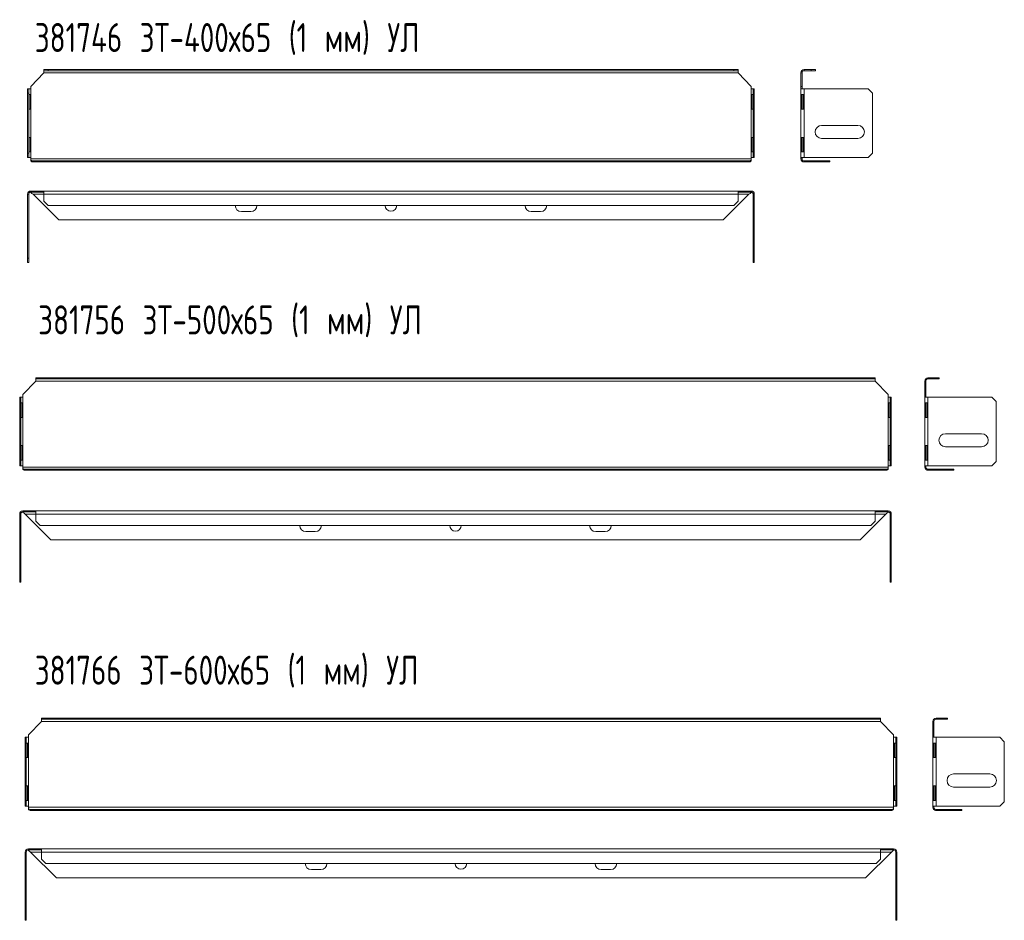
# Model space of a CAD drawing. Header units: millimetres. Extents: x 317 to 997, y -1133 to 192.
# Tile 1 of 2: x 317 to 997, y -1133 to -512. Entities that reach past the tile are written whole.
import ezdxf

# ---------------------------------------------------------------- set-up
doc = ezdxf.new("R2010")
doc.units = ezdxf.units.MM
doc.styles.add('SLDTEXTSTYLE0', font='TXT', dxfattribs={"width": 0.7, "bigfont": 'bigfont'})

msp = doc.modelspace()

# ---------------------------------------------------------------- linework, layer by layer
at = {"color": 7, "linetype": 'Continuous', "lineweight": 15}
for p, q in [((333.91, -548.67), (324.96, -557.96)), ((333.91, -547.12), (333.91, -546.42)), ((333.91, -546.42), (336.91, -546.42)), ((336.91, -547.12), (333.91, -547.12)), ((333.91, -547.12), (333.91, -548.62)), ((812.91, -548.62), (333.91, -548.62)), ((333.91, -548.62), (333.91, -548.67)), ((336.91, -546.42), (336.91, -547.12)), ((809.91, -546.42), (336.91, -546.42)), ((809.91, -547.12), (336.91, -547.12)), ((809.91, -547.12), (809.91, -546.42)), ((809.91, -546.42), (812.91, -546.42)), ((812.91, -547.12), (809.91, -547.12)), ((812.91, -546.42), (812.91, -547.12)), ((812.91, -548.62), (812.91, -547.12)), ((812.91, -548.67), (812.91, -548.62)), ((821.87, -557.96), (812.91, -548.67)), ((856.32, -548.62), (857.02, -548.62)), ((856.32, -548.62), (856.32, -548.67)), ((857.02, -548.67), (856.32, -548.67)), ((856.32, -548.67), (856.32, -557.96)), ((857.02, -548.62), (857.02, -548.67)), ((857.02, -548.67), (857.02, -557.96)), ((858.52, -546.42), (858.52, -547.12)), ((863.32, -546.42), (858.52, -546.42)), ((863.32, -547.12), (858.52, -547.12)), ((863.32, -547.12), (863.32, -546.42)), ((863.32, -546.42), (866.32, -546.42)), ((866.32, -547.12), (863.32, -547.12)), ((866.32, -546.42), (866.32, -547.12)), ((322.71, -562.64), (322.71, -559.64)), ((322.71, -559.64), (323.41, -559.64)), ((323.41, -562.64), (322.71, -562.64)), ((322.71, -562.64), (322.71, -604.14)), ((323.41, -559.64), (323.41, -562.64)), ((324.91, -559.64), (323.41, -559.64)), ((323.41, -562.64), (323.41, -604.14)), ((323.45, -563.64), (324.55, -563.64)), ((323.45, -573.64), (323.45, -563.64)), ((324.38, -563.64), (324.38, -573.64)), ((324.55, -563.64), (324.55, -573.64)), ((324.91, -607.14), (324.91, -559.64)), ((324.96, -559.64), (324.91, -559.64)), ((324.96, -557.96), (324.96, -559.64)), ((821.87, -559.64), (821.87, -557.96)), ((821.91, -559.64), (821.87, -559.64)), ((821.91, -607.14), (821.91, -559.64)), ((823.41, -559.64), (821.91, -559.64)), ((822.28, -573.64), (822.28, -563.64)), ((822.28, -563.64), (823.37, -563.64)), ((822.45, -573.64), (822.45, -563.64)), ((823.37, -563.64), (823.37, -573.64)), ((823.41, -559.64), (824.11, -559.64)), ((823.41, -562.64), (823.41, -559.64)), ((824.11, -562.64), (823.41, -562.64)), ((823.41, -604.14), (823.41, -562.64)), ((824.11, -559.64), (824.11, -562.64)), ((824.11, -604.14), (824.11, -562.64)), ((857.02, -557.96), (856.32, -557.96)), ((856.32, -557.96), (856.32, -559.64)), ((856.32, -559.64), (858.52, -559.64)), ((856.32, -607.14), (856.32, -559.64)), ((857.99, -563.64), (856.39, -563.64)), ((856.39, -563.64), (856.39, -573.64)), ((857.02, -557.96), (857.02, -559.64)), ((857.06, -563.64), (857.06, -573.64)), ((857.99, -573.64), (857.99, -563.64)), ((858.52, -607.14), (858.52, -559.64)), ((858.52, -559.64), (902.57, -559.64)), ((905.57, -562.64), (902.57, -559.64)), ((905.57, -562.64), (905.57, -604.14)), ((324.55, -573.64), (323.45, -573.64)), ((823.37, -573.64), (822.28, -573.64)), ((856.39, -573.64), (857.99, -573.64)), ((870.57, -584.93), (895.57, -584.93)), ((323.45, -593.14), (324.55, -593.14)), ((323.45, -603.14), (323.45, -593.14)), ((324.38, -593.14), (324.38, -603.14)), ((324.55, -593.14), (324.55, -603.14)), ((822.28, -603.14), (822.28, -593.14)), ((822.28, -593.14), (823.37, -593.14)), ((822.45, -603.14), (822.45, -593.14)), ((823.37, -593.14), (823.37, -603.14)), ((857.99, -593.14), (856.39, -593.14)), ((856.39, -593.14), (856.39, -603.14)), ((857.06, -593.14), (857.06, -603.14)), ((857.99, -603.14), (857.99, -593.14)), ((895.57, -593.93), (870.57, -593.93)), ((322.71, -607.14), (322.71, -604.14)), ((322.71, -604.14), (323.41, -604.14)), ((323.41, -604.14), (323.41, -607.14)), ((324.55, -603.14), (323.45, -603.14)), ((823.37, -603.14), (822.28, -603.14)), ((823.41, -604.14), (824.11, -604.14)), ((823.41, -607.14), (823.41, -604.14)), ((824.11, -604.14), (824.11, -607.14)), ((856.39, -603.14), (857.99, -603.14)), ((902.57, -607.14), (905.57, -604.14)), ((323.41, -607.14), (322.71, -607.14)), ((323.41, -607.14), (324.91, -607.14)), ((324.91, -607.14), (324.96, -607.14)), ((324.96, -607.14), (324.96, -607.93)), ((821.87, -607.93), (324.96, -607.93)), ((324.96, -607.93), (324.96, -608.99)), ((324.96, -609.48), (324.96, -608.99)), ((326.41, -609.43), (344.21, -609.43)), ((326.41, -610.13), (326.41, -609.43)), ((326.41, -610.13), (344.21, -610.13)), ((344.21, -609.43), (344.21, -610.13)), ((344.21, -609.43), (802.62, -609.43)), ((344.21, -610.13), (802.62, -610.13)), ((802.62, -609.43), (802.62, -610.13)), ((802.62, -609.43), (820.41, -609.43)), ((802.62, -610.13), (820.41, -610.13)), ((820.41, -609.43), (820.41, -610.13)), ((821.87, -607.14), (821.91, -607.14)), ((821.87, -607.93), (821.87, -607.14)), ((821.87, -608.99), (821.87, -607.93)), ((821.87, -609.48), (821.87, -608.99)), ((821.91, -607.14), (823.41, -607.14)), ((824.11, -607.14), (823.41, -607.14)), ((858.52, -607.14), (856.32, -607.14)), ((856.32, -607.14), (856.32, -607.93)), ((856.32, -607.93), (857.02, -607.93)), ((856.96, -609.48), (857.46, -608.99)), ((857.02, -607.14), (857.02, -607.93)), ((902.57, -607.14), (858.52, -607.14)), ((858.52, -610.13), (858.52, -609.43)), ((858.52, -609.43), (876.32, -609.43)), ((858.52, -610.13), (876.32, -610.13)), ((876.32, -609.43), (876.32, -610.13)), ((324.91, -630.17), (324.91, -630.87)), ((324.96, -630.17), (324.91, -630.17)), ((324.96, -630.87), (324.91, -630.87)), ((324.96, -630.87), (324.96, -630.17)), ((333.91, -630.17), (324.96, -630.17)), ((333.91, -630.87), (324.96, -630.87)), ((324.96, -630.87), (324.96, -631.31)), ((812.91, -630.17), (333.91, -630.17)), ((333.91, -632.37), (333.91, -630.17)), ((812.91, -630.17), (812.91, -632.37)), ((821.87, -630.17), (812.91, -630.17)), ((821.87, -630.87), (812.91, -630.87)), ((821.87, -630.87), (821.87, -630.17)), ((821.91, -630.17), (821.87, -630.17)), ((821.91, -630.87), (821.87, -630.87)), ((821.87, -631.31), (821.87, -630.87)), ((821.91, -630.17), (821.91, -630.87)), ((322.71, -632.37), (323.41, -632.37)), ((322.71, -632.37), (322.71, -676.41)), ((323.41, -632.37), (323.41, -676.41)), ((333.91, -632.37), (326.41, -632.37)), ((326.41, -632.37), (344.21, -650.16)), ((812.91, -632.37), (333.91, -632.37)), ((333.91, -637.16), (333.91, -632.37)), ((333.91, -637.16), (336.91, -640.16)), ((802.62, -650.16), (820.41, -632.37)), ((809.91, -640.16), (812.91, -637.16)), ((812.91, -632.37), (812.91, -637.16)), ((820.41, -632.37), (812.91, -632.37)), ((824.11, -632.37), (823.41, -632.37)), ((823.41, -676.41), (823.41, -632.37)), ((824.11, -676.41), (824.11, -632.37)), ((809.91, -640.16), (336.91, -640.16)), ((470.16, -644.41), (476.66, -644.41)), ((670.16, -644.41), (676.66, -644.41)), ((344.21, -650.16), (802.62, -650.16)), ((322.71, -676.41), (323.41, -676.41)), ((322.71, -679.41), (322.71, -676.41)), ((323.41, -676.41), (323.41, -679.41)), ((823.41, -676.41), (824.11, -676.41)), ((823.41, -679.41), (823.41, -676.41)), ((824.11, -676.41), (824.11, -679.41)), ((323.41, -679.41), (322.71, -679.41)), ((824.11, -679.41), (823.41, -679.41)), ((328.42, -759.85), (328.42, -759.15)), ((328.42, -759.15), (331.42, -759.15)), ((331.42, -759.85), (328.42, -759.85)), ((328.42, -759.85), (328.42, -761.35)), ((331.42, -759.15), (331.42, -759.85)), ((904.42, -759.15), (331.42, -759.15)), ((904.42, -759.85), (331.42, -759.85)), ((904.42, -759.85), (904.42, -759.15)), ((904.42, -759.15), (907.42, -759.15)), ((907.42, -759.85), (904.42, -759.85)), ((907.42, -759.15), (907.42, -759.85)), ((907.42, -761.35), (907.42, -759.85)), ((943.94, -759.15), (943.94, -759.85)), ((948.73, -759.15), (943.94, -759.15)), ((948.73, -759.85), (943.94, -759.85)), ((948.73, -759.85), (948.73, -759.15)), ((948.73, -759.15), (951.73, -759.15)), ((951.73, -759.85), (948.73, -759.85)), ((951.73, -759.15), (951.73, -759.85)), ((328.42, -761.39), (319.46, -770.68)), ((907.42, -761.35), (328.42, -761.35)), ((328.42, -761.35), (328.42, -761.39)), ((907.42, -761.39), (907.42, -761.35)), ((916.37, -770.68), (907.42, -761.39)), ((941.74, -761.35), (942.44, -761.35)), ((941.74, -761.35), (941.74, -761.39)), ((942.44, -761.39), (941.74, -761.39)), ((941.74, -761.39), (941.74, -770.68)), ((942.44, -761.35), (942.44, -761.39)), ((942.44, -761.39), (942.44, -770.68)), ((317.21, -772.36), (317.91, -772.36)), ((317.21, -775.36), (317.21, -772.36)), ((317.91, -772.36), (317.91, -775.36)), ((319.41, -772.36), (317.91, -772.36)), ((319.41, -819.86), (319.41, -772.36)), ((319.46, -772.36), (319.41, -772.36)), ((319.46, -770.68), (319.46, -772.36)), ((916.37, -772.36), (916.37, -770.68)), ((916.42, -772.36), (916.37, -772.36)), ((916.42, -819.86), (916.42, -772.36)), ((917.92, -772.36), (916.42, -772.36)), ((917.92, -772.36), (918.62, -772.36)), ((917.92, -775.36), (917.92, -772.36)), ((918.62, -772.36), (918.62, -775.36)), ((942.44, -770.68), (941.74, -770.68)), ((941.74, -770.68), (941.74, -772.36)), ((941.74, -772.36), (943.94, -772.36)), ((941.74, -819.86), (941.74, -772.36)), ((942.44, -770.68), (942.44, -772.36)), ((943.94, -819.86), (943.94, -772.36)), ((943.94, -772.36), (987.98, -772.36)), ((990.98, -775.36), (987.98, -772.36)), ((317.91, -775.36), (317.21, -775.36)), ((317.21, -775.36), (317.21, -816.86)), ((317.91, -775.36), (317.91, -816.86)), ((317.96, -776.36), (319.05, -776.36)), ((317.96, -786.36), (317.96, -776.36)), ((318.88, -776.36), (318.88, -786.36)), ((319.05, -776.36), (319.05, -786.36)), ((916.78, -786.36), (916.78, -776.36)), ((916.78, -776.36), (917.87, -776.36)), ((916.95, -786.36), (916.95, -776.36)), ((917.87, -776.36), (917.87, -786.36)), ((918.62, -775.36), (917.92, -775.36)), ((917.92, -816.86), (917.92, -775.36)), ((918.62, -816.86), (918.62, -775.36)), ((943.4, -776.36), (941.8, -776.36)), ((941.8, -776.36), (941.8, -786.36)), ((942.48, -776.36), (942.48, -786.36)), ((943.4, -786.36), (943.4, -776.36)), ((990.98, -775.36), (990.98, -816.86)), ((319.05, -786.36), (317.96, -786.36)), ((917.87, -786.36), (916.78, -786.36)), ((941.8, -786.36), (943.4, -786.36)), ((955.98, -797.65), (980.98, -797.65)), ((317.96, -805.86), (319.05, -805.86)), ((317.96, -815.86), (317.96, -805.86)), ((318.88, -805.86), (318.88, -815.86)), ((319.05, -805.86), (319.05, -815.86)), ((916.78, -815.86), (916.78, -805.86)), ((916.78, -805.86), (917.87, -805.86)), ((916.95, -815.86), (916.95, -805.86)), ((917.87, -805.86), (917.87, -815.86)), ((943.4, -805.86), (941.8, -805.86)), ((941.8, -805.86), (941.8, -815.86)), ((942.48, -805.86), (942.48, -815.86)), ((943.4, -815.86), (943.4, -805.86)), ((980.98, -806.65), (955.98, -806.65)), ((317.21, -819.86), (317.21, -816.86)), ((317.21, -816.86), (317.91, -816.86)), ((317.91, -819.86), (317.21, -819.86)), ((317.91, -816.86), (317.91, -819.86)), ((317.91, -819.86), (319.41, -819.86)), ((319.05, -815.86), (317.96, -815.86)), ((319.41, -819.86), (319.46, -819.86)), ((319.46, -819.86), (319.46, -820.65)), ((916.37, -820.65), (319.46, -820.65)), ((319.46, -820.65), (319.46, -821.71)), ((319.46, -822.21), (319.46, -821.71)), ((916.37, -819.86), (916.42, -819.86)), ((916.37, -820.65), (916.37, -819.86)), ((916.37, -821.71), (916.37, -820.65)), ((916.37, -822.21), (916.37, -821.71)), ((916.42, -819.86), (917.92, -819.86)), ((917.87, -815.86), (916.78, -815.86)), ((917.92, -816.86), (918.62, -816.86)), ((917.92, -819.86), (917.92, -816.86)), ((918.62, -819.86), (917.92, -819.86)), ((918.62, -816.86), (918.62, -819.86)), ((943.94, -819.86), (941.74, -819.86)), ((941.74, -819.86), (941.74, -820.65)), ((941.74, -820.65), (942.44, -820.65)), ((941.8, -815.86), (943.4, -815.86)), ((942.38, -822.21), (942.88, -821.71)), ((942.44, -819.86), (942.44, -820.65)), ((987.98, -819.86), (943.94, -819.86)), ((987.98, -819.86), (990.98, -816.86)), ((320.91, -822.15), (338.71, -822.15)), ((320.91, -822.85), (320.91, -822.15)), ((320.91, -822.85), (338.71, -822.85)), ((338.71, -822.15), (338.71, -822.85)), ((338.71, -822.15), (897.12, -822.15)), ((338.71, -822.85), (897.12, -822.85)), ((897.12, -822.15), (897.12, -822.85)), ((897.12, -822.15), (914.92, -822.15)), ((897.12, -822.85), (914.92, -822.85)), ((914.92, -822.15), (914.92, -822.85)), ((943.94, -822.85), (943.94, -822.15)), ((943.94, -822.15), (961.73, -822.15)), ((943.94, -822.85), (961.73, -822.85)), ((961.73, -822.15), (961.73, -822.85)), ((317.21, -853.09), (317.91, -853.09)), ((317.21, -853.09), (317.21, -897.14)), ((317.91, -853.09), (317.91, -897.14)), ((319.41, -850.89), (319.41, -851.59)), ((319.46, -850.89), (319.41, -850.89)), ((319.46, -851.59), (319.41, -851.59)), ((319.46, -851.59), (319.46, -850.89)), ((328.42, -850.89), (319.46, -850.89)), ((328.42, -851.59), (319.46, -851.59)), ((319.46, -851.59), (319.46, -852.03)), ((328.42, -853.09), (320.91, -853.09)), ((320.91, -853.09), (338.71, -870.89)), ((907.42, -850.89), (328.42, -850.89)), ((328.42, -853.09), (328.42, -850.89)), ((907.42, -853.09), (328.42, -853.09)), ((328.42, -857.89), (328.42, -853.09)), ((897.12, -870.89), (914.92, -853.09)), ((907.42, -850.89), (907.42, -853.09)), ((916.37, -850.89), (907.42, -850.89)), ((916.37, -851.59), (907.42, -851.59)), ((907.42, -853.09), (907.42, -857.89)), ((914.92, -853.09), (907.42, -853.09)), ((916.37, -851.59), (916.37, -850.89)), ((916.42, -850.89), (916.37, -850.89)), ((916.42, -851.59), (916.37, -851.59)), ((916.37, -852.03), (916.37, -851.59)), ((916.42, -850.89), (916.42, -851.59)), ((918.62, -853.09), (917.92, -853.09)), ((917.92, -897.14), (917.92, -853.09)), ((918.62, -897.14), (918.62, -853.09)), ((328.42, -857.89), (331.42, -860.89)), ((904.42, -860.89), (331.42, -860.89)), ((904.42, -860.89), (907.42, -857.89)), ((514.67, -865.14), (521.17, -865.14)), ((714.67, -865.14), (721.17, -865.14)), ((338.71, -870.89), (897.12, -870.89)), ((317.21, -897.14), (317.91, -897.14)), ((317.21, -900.14), (317.21, -897.14)), ((317.91, -900.14), (317.21, -900.14)), ((317.91, -897.14), (317.91, -900.14)), ((917.92, -897.14), (918.62, -897.14)), ((917.92, -900.14), (917.92, -897.14)), ((918.62, -900.14), (917.92, -900.14)), ((918.62, -897.14), (918.62, -900.14)), ((332.21, -996.18), (323.25, -1005.46)), ((332.21, -994.63), (332.21, -993.93)), ((332.21, -993.93), (335.21, -993.93)), ((335.21, -994.63), (332.21, -994.63)), ((332.21, -994.63), (332.21, -996.13)), ((911.21, -996.13), (332.21, -996.13)), ((332.21, -996.13), (332.21, -996.18)), ((335.21, -993.93), (335.21, -994.63)), ((908.21, -993.93), (335.21, -993.93)), ((908.21, -994.63), (335.21, -994.63)), ((908.21, -994.63), (908.21, -993.93)), ((908.21, -993.93), (911.21, -993.93)), ((911.21, -994.63), (908.21, -994.63)), ((911.21, -993.93), (911.21, -994.63)), ((911.21, -996.13), (911.21, -994.63)), ((911.21, -996.18), (911.21, -996.13)), ((920.16, -1005.46), (911.21, -996.18)), ((947.36, -996.13), (948.06, -996.13)), ((947.36, -996.13), (947.36, -996.18)), ((948.06, -996.18), (947.36, -996.18)), ((947.36, -996.18), (947.36, -1005.46)), ((948.06, -996.13), (948.06, -996.18)), ((948.06, -996.18), (948.06, -1005.46)), ((949.56, -993.93), (949.56, -994.63)), ((954.36, -993.93), (949.56, -993.93)), ((954.36, -994.63), (949.56, -994.63)), ((954.36, -994.63), (954.36, -993.93)), ((954.36, -993.93), (957.36, -993.93)), ((957.36, -994.63), (954.36, -994.63)), ((957.36, -993.93), (957.36, -994.63)), ((323.25, -1005.46), (323.25, -1007.15)), ((920.16, -1007.15), (920.16, -1005.46)), ((948.06, -1005.46), (947.36, -1005.46)), ((947.36, -1005.46), (947.36, -1007.15)), ((948.06, -1005.46), (948.06, -1007.15)), ((321, -1007.15), (321.7, -1007.15)), ((321, -1010.15), (321, -1007.15)), ((321.7, -1010.15), (321, -1010.15)), ((321, -1010.15), (321, -1051.65)), ((321.7, -1007.15), (321.7, -1010.15)), ((323.2, -1007.15), (321.7, -1007.15)), ((321.7, -1010.15), (321.7, -1051.65)), ((321.75, -1011.15), (322.84, -1011.15)), ((321.75, -1021.15), (321.75, -1011.15)), ((322.67, -1011.15), (322.67, -1021.15)), ((322.84, -1011.15), (322.84, -1021.15)), ((323.2, -1054.65), (323.2, -1007.15)), ((323.25, -1007.15), (323.2, -1007.15)), ((920.21, -1007.15), (920.16, -1007.15)), ((920.21, -1054.65), (920.21, -1007.15)), ((921.71, -1007.15), (920.21, -1007.15)), ((920.57, -1021.15), (920.57, -1011.15)), ((920.57, -1011.15), (921.66, -1011.15)), ((920.74, -1021.15), (920.74, -1011.15)), ((921.66, -1011.15), (921.66, -1021.15)), ((921.71, -1007.15), (922.41, -1007.15)), ((921.71, -1010.15), (921.71, -1007.15)), ((922.41, -1010.15), (921.71, -1010.15)), ((921.71, -1051.65), (921.71, -1010.15)), ((922.41, -1007.15), (922.41, -1010.15)), ((922.41, -1051.65), (922.41, -1010.15)), ((947.36, -1007.15), (949.56, -1007.15)), ((947.36, -1054.65), (947.36, -1007.15)), ((949.03, -1011.15), (947.43, -1011.15)), ((947.43, -1011.15), (947.43, -1021.15)), ((948.11, -1011.15), (948.11, -1021.15)), ((949.03, -1021.15), (949.03, -1011.15)), ((949.56, -1054.65), (949.56, -1007.15)), ((949.56, -1007.15), (993.61, -1007.15)), ((996.61, -1010.15), (993.61, -1007.15)), ((996.61, -1010.15), (996.61, -1051.65)), ((322.84, -1021.15), (321.75, -1021.15)), ((921.66, -1021.15), (920.57, -1021.15)), ((947.43, -1021.15), (949.03, -1021.15)), ((961.61, -1032.44), (986.61, -1032.44)), ((321.75, -1040.65), (322.84, -1040.65)), ((321.75, -1050.65), (321.75, -1040.65)), ((322.67, -1040.65), (322.67, -1050.65)), ((322.84, -1040.65), (322.84, -1050.65)), ((920.57, -1050.65), (920.57, -1040.65)), ((920.57, -1040.65), (921.66, -1040.65)), ((920.74, -1050.65), (920.74, -1040.65)), ((921.66, -1040.65), (921.66, -1050.65)), ((949.03, -1040.65), (947.43, -1040.65)), ((947.43, -1040.65), (947.43, -1050.65)), ((948.11, -1040.65), (948.11, -1050.65)), ((949.03, -1050.65), (949.03, -1040.65)), ((986.61, -1041.44), (961.61, -1041.44)), ((321, -1054.65), (321, -1051.65)), ((321, -1051.65), (321.7, -1051.65)), ((321.7, -1051.65), (321.7, -1054.65)), ((322.84, -1050.65), (321.75, -1050.65)), ((921.66, -1050.65), (920.57, -1050.65)), ((921.71, -1051.65), (922.41, -1051.65)), ((921.71, -1054.65), (921.71, -1051.65)), ((922.41, -1051.65), (922.41, -1054.65)), ((947.43, -1050.65), (949.03, -1050.65)), ((993.61, -1054.65), (996.61, -1051.65)), ((321.7, -1054.65), (321, -1054.65)), ((321.7, -1054.65), (323.2, -1054.65)), ((323.2, -1054.65), (323.25, -1054.65)), ((323.25, -1054.65), (323.25, -1055.43)), ((920.16, -1055.43), (323.25, -1055.43)), ((323.25, -1055.43), (323.25, -1056.49)), ((323.25, -1056.99), (323.25, -1056.49)), ((324.7, -1056.93), (342.5, -1056.93)), ((324.7, -1057.63), (324.7, -1056.93)), ((324.7, -1057.63), (342.5, -1057.63)), ((342.5, -1056.93), (342.5, -1057.63)), ((342.5, -1056.93), (900.91, -1056.93)), ((342.5, -1057.63), (900.91, -1057.63)), ((900.91, -1056.93), (900.91, -1057.63)), ((900.91, -1056.93), (918.71, -1056.93)), ((900.91, -1057.63), (918.71, -1057.63)), ((918.71, -1056.93), (918.71, -1057.63)), ((920.16, -1054.65), (920.21, -1054.65)), ((920.16, -1055.43), (920.16, -1054.65)), ((920.16, -1056.49), (920.16, -1055.43)), ((920.16, -1056.99), (920.16, -1056.49)), ((920.21, -1054.65), (921.71, -1054.65)), ((922.41, -1054.65), (921.71, -1054.65)), ((949.56, -1054.65), (947.36, -1054.65)), ((947.36, -1054.65), (947.36, -1055.43)), ((947.36, -1055.43), (948.06, -1055.43)), ((948, -1056.99), (948.5, -1056.49)), ((948.06, -1054.65), (948.06, -1055.43)), ((993.61, -1054.65), (949.56, -1054.65)), ((949.56, -1057.63), (949.56, -1056.93)), ((949.56, -1056.93), (967.36, -1056.93)), ((949.56, -1057.63), (967.36, -1057.63)), ((967.36, -1056.93), (967.36, -1057.63)), ((321, -1086.37), (321.7, -1086.37)), ((321, -1086.37), (321, -1130.42)), ((321.7, -1086.37), (321.7, -1130.42)), ((323.2, -1084.17), (323.2, -1084.87)), ((323.25, -1084.17), (323.2, -1084.17)), ((323.25, -1084.87), (323.2, -1084.87)), ((323.25, -1084.87), (323.25, -1084.17)), ((332.21, -1084.17), (323.25, -1084.17)), ((332.21, -1084.87), (323.25, -1084.87)), ((323.25, -1084.87), (323.25, -1085.31)), ((332.21, -1086.37), (324.7, -1086.37)), ((324.7, -1086.37), (342.5, -1104.17)), ((911.21, -1084.17), (332.21, -1084.17)), ((332.21, -1086.37), (332.21, -1084.17)), ((911.21, -1086.37), (332.21, -1086.37)), ((332.21, -1091.17), (332.21, -1086.37)), ((900.91, -1104.17), (918.71, -1086.37)), ((911.21, -1084.17), (911.21, -1086.37)), ((920.16, -1084.17), (911.21, -1084.17)), ((920.16, -1084.87), (911.21, -1084.87)), ((911.21, -1086.37), (911.21, -1091.17)), ((918.71, -1086.37), (911.21, -1086.37)), ((920.16, -1084.87), (920.16, -1084.17)), ((920.21, -1084.17), (920.16, -1084.17)), ((920.21, -1084.87), (920.16, -1084.87)), ((920.16, -1085.31), (920.16, -1084.87)), ((920.21, -1084.17), (920.21, -1084.87)), ((922.41, -1086.37), (921.71, -1086.37)), ((921.71, -1130.42), (921.71, -1086.37)), ((922.41, -1130.42), (922.41, -1086.37)), ((332.21, -1091.17), (335.21, -1094.17)), ((908.21, -1094.17), (911.21, -1091.17)), ((908.21, -1094.17), (335.21, -1094.17)), ((518.46, -1098.42), (524.96, -1098.42)), ((718.46, -1098.42), (724.96, -1098.42)), ((342.5, -1104.17), (900.91, -1104.17)), ((321, -1130.42), (321.7, -1130.42)), ((321, -1133.42), (321, -1130.42)), ((321.7, -1133.42), (321, -1133.42)), ((321.7, -1130.42), (321.7, -1133.42)), ((921.71, -1130.42), (922.41, -1130.42)), ((921.71, -1133.42), (921.71, -1130.42)), ((922.41, -1133.42), (921.71, -1133.42)), ((922.41, -1130.42), (922.41, -1133.42))]:
    msp.add_line(p, q, dxfattribs=at)
for centre, radius, start, end in [((858.52, -548.62), 2.2, 90, 180), ((858.52, -548.62), 1.5, 90, 180), ((870.57, -589.43), 4.5, 90, 270), ((895.57, -589.43), 4.5, 270, 90), ((858.52, -607.93), 2.2, 180, 225), ((858.52, -607.93), 1.5, 180, 225), ((324.91, -632.37), 2.2, 90, 180), ((324.91, -632.37), 1.5, 90, 180), ((821.91, -632.37), 2.2, 0, 90), ((821.91, -632.37), 1.5, 0, 90), ((470.16, -640.16), 4.25, 180, 270), ((476.66, -640.16), 4.25, 270, 0), ((573.41, -640.16), 4, 180, 0), ((670.16, -640.16), 4.25, 180, 270), ((676.66, -640.16), 4.25, 270, 0), ((943.94, -761.35), 2.2, 90, 180), ((943.94, -761.35), 1.5, 90, 180), ((955.98, -802.15), 4.5, 90, 270), ((980.98, -802.15), 4.5, 270, 90), ((943.94, -820.65), 2.2, 180, 225), ((943.94, -820.65), 1.5, 180, 225), ((319.41, -853.09), 2.2, 90, 180), ((319.41, -853.09), 1.5, 90, 180), ((916.42, -853.09), 2.2, 0, 90), ((916.42, -853.09), 1.5, 360, 90), ((514.67, -860.89), 4.25, 180, 270), ((521.17, -860.89), 4.25, 270, 0), ((617.92, -860.89), 4, 180, 0), ((714.67, -860.89), 4.25, 180, 270), ((721.17, -860.89), 4.25, 270, 0), ((949.56, -996.13), 2.2, 90, 180), ((949.56, -996.13), 1.5, 90, 180), ((961.61, -1036.94), 4.5, 90, 270), ((986.61, -1036.94), 4.5, 270, 90), ((949.56, -1055.43), 2.2, 180, 225), ((949.56, -1055.43), 1.5, 180, 225), ((323.2, -1086.37), 2.2, 90, 180), ((323.2, -1086.37), 1.5, 90, 180), ((920.21, -1086.37), 2.2, 0, 90), ((920.21, -1086.37), 1.5, 0, 90), ((518.46, -1094.17), 4.25, 180, 270), ((524.96, -1094.17), 4.25, 270, 0), ((621.71, -1094.17), 4, 180, 0), ((718.46, -1094.17), 4.25, 180, 270), ((724.96, -1094.17), 4.25, 270, 0)]:
    msp.add_arc(centre, radius, start, end, dxfattribs=at)
for points in [[(324.96, -608.99), (325.2, -609.13), (325.44, -609.24), (325.92, -609.39), (326.17, -609.43), (326.41, -609.43)], [(324.96, -609.48), (325.2, -609.69), (325.44, -609.85), (325.92, -610.07), (326.17, -610.13), (326.41, -610.13)], [(820.41, -609.43), (820.66, -609.43), (820.9, -609.39), (821.38, -609.24), (821.62, -609.13), (821.87, -608.99)], [(820.41, -610.13), (820.66, -610.13), (820.9, -610.07), (821.38, -609.85), (821.62, -609.69), (821.87, -609.48)], [(856.96, -609.48), (857.17, -609.69), (857.41, -609.85), (857.94, -610.07), (858.23, -610.13), (858.52, -610.13)], [(857.46, -608.99), (857.6, -609.13), (857.76, -609.24), (858.13, -609.39), (858.32, -609.43), (858.52, -609.43)], [(324.96, -631.31), (325.2, -631.44), (325.44, -631.61), (325.92, -631.97), (326.17, -632.17), (326.41, -632.37)], [(820.41, -632.37), (820.66, -632.17), (820.9, -631.97), (821.38, -631.61), (821.62, -631.44), (821.87, -631.31)], [(319.46, -821.71), (319.7, -821.85), (319.95, -821.96), (320.43, -822.11), (320.67, -822.15), (320.91, -822.15)], [(914.92, -822.15), (915.16, -822.15), (915.4, -822.11), (915.89, -821.96), (916.13, -821.85), (916.37, -821.71)], [(942.88, -821.71), (943.01, -821.85), (943.18, -821.96), (943.54, -822.11), (943.74, -822.15), (943.94, -822.15)], [(319.46, -822.21), (319.7, -822.41), (319.95, -822.57), (320.43, -822.79), (320.67, -822.85), (320.91, -822.85)], [(914.92, -822.85), (915.16, -822.85), (915.4, -822.79), (915.89, -822.57), (916.13, -822.41), (916.37, -822.21)], [(942.38, -822.21), (942.58, -822.41), (942.83, -822.57), (943.36, -822.79), (943.65, -822.85), (943.94, -822.85)], [(319.46, -852.03), (319.7, -852.17), (319.95, -852.34), (320.43, -852.7), (320.67, -852.9), (320.91, -853.09)], [(914.92, -853.09), (915.16, -852.9), (915.4, -852.7), (915.89, -852.34), (916.13, -852.17), (916.37, -852.03)], [(323.25, -1056.49), (323.49, -1056.63), (323.73, -1056.74), (324.22, -1056.89), (324.46, -1056.93), (324.7, -1056.93)], [(323.25, -1056.99), (323.49, -1057.19), (323.73, -1057.35), (324.22, -1057.58), (324.46, -1057.63), (324.7, -1057.63)], [(918.71, -1056.93), (918.95, -1056.93), (919.19, -1056.89), (919.68, -1056.74), (919.92, -1056.63), (920.16, -1056.49)], [(918.71, -1057.63), (918.95, -1057.63), (919.19, -1057.58), (919.68, -1057.35), (919.92, -1057.19), (920.16, -1056.99)], [(948, -1056.99), (948.21, -1057.19), (948.45, -1057.35), (948.98, -1057.58), (949.27, -1057.63), (949.56, -1057.63)], [(948.5, -1056.49), (948.64, -1056.63), (948.8, -1056.74), (949.17, -1056.89), (949.36, -1056.93), (949.56, -1056.93)], [(323.25, -1085.31), (323.49, -1085.45), (323.73, -1085.62), (324.22, -1085.98), (324.46, -1086.17), (324.7, -1086.37)], [(918.71, -1086.37), (918.95, -1086.17), (919.19, -1085.98), (919.68, -1085.62), (919.92, -1085.45), (920.16, -1085.31)]]:
    msp.add_open_spline(points, degree=3, knots=[0, 0, 0, 0, 0.5, 0.5, 1, 1, 1, 1], dxfattribs=at)

# ---------------------------------------------------------------- texts
at = {"color": 7, "linetype": 'Continuous', "lineweight": 0, "char_height": 20, "attachment_point": 1, "style": 'SLDTEXTSTYLE0'}
for s, insert in [('381746 \\M+18448\\M+18453-400\\M+1848765 (1 \\M+1847D\\M+1847D) \\M+18454\\M+1844C', (327.62, -514.26)), ('381756 \\M+18448\\M+18453-500\\M+1848765 (1 \\M+1847D\\M+1847D) \\M+18454\\M+1844C', (329.96, -709.09)), ('381766 \\M+18448\\M+18453-600\\M+1848765 (1 \\M+1847D\\M+1847D) \\M+18454\\M+1844C', (327.62, -950.82))]:
    msp.add_mtext(s, dxfattribs=dict(at, insert=insert))

doc.saveas('drawing.dxf')
